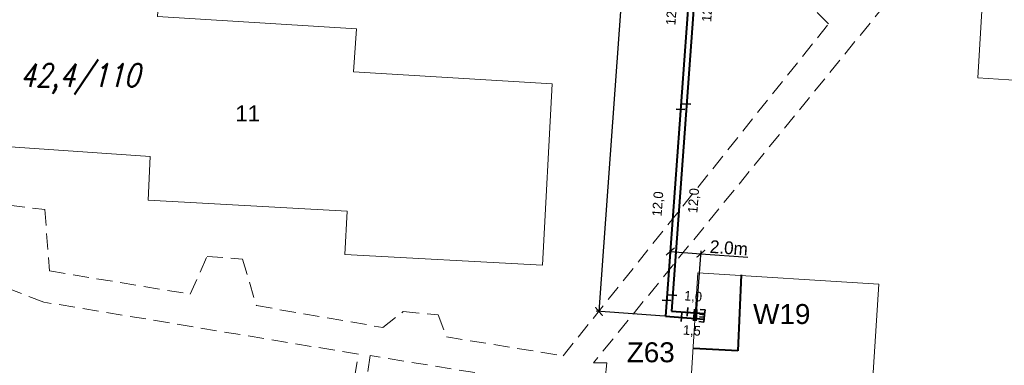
# Model space of a CAD drawing. Extents: x 6567519 to 6569315, y 5583523 to 5585607.
# Tile 24 of 67: x 6568566 to 6568627, y 5584011 to 5584033. Entities that reach past the tile are written whole.
import ezdxf
from ezdxf.enums import TextEntityAlignment as Align

# ---------------------------------------------------------------- set-up
doc = ezdxf.new("R2010")
doc.units = 0
doc.header["$PDSIZE"] = 0.75
doc.linetypes.add('GAK', pattern=[3.5, 2, -0.7, 0.1, -0.7])
doc.linetypes.add('PRZER2-1', pattern=[3, 2, -1])
doc.layers.get('0').update_dxf_attribs({"linetype": 'CONTINUOUS', "lineweight": 13})
doc.layers.get('Defpoints').update_dxf_attribs({"linetype": 'CONTINUOUS'})
for name, color, linetype, lineweight in [('alarm', 51, 'CONTINUOUS', 50), ('GEPADR_O', 7, 'CONTINUOUS', 18), ('GESBZO', 7, 'CONTINUOUS', 50), ('GSSKOD', 7, 'PRZER2-1', 18), ('siec', 7, 'GAK', 70)]:
    doc.layers.add(name, color=color, linetype=linetype, lineweight=lineweight)
doc.styles.add('GEO-INFO', font='arial.ttf')
doc.styles.add('UZBROJENIE', font='SIMPLEX.shx', dxfattribs={"width": 0.8, "oblique": 15.00003, "height": 0.9})
doc.dimstyles.new('Kopia Standard', dxfattribs={"dimtxt": 0.6, "dimasz": 0.5, "dimexe": 0.18, "dimexo": 0.0625, "dimgap": 0.09, "dimtad": 1, "dimdec": 1, "dimrnd": 0.5, "dimzin": 0, "dimtxsty": 'Standard', "dimblk": 'ARCHTICK', "dimcen": 0.09, "dimse1": 1, "dimse2": 1, "dimsd1": 1, "dimsd2": 1, "dimadec": 0, "dimazin": 0, "dimtfac": 1, "dimtdec": 1, "dimtofl": 0, "dimtmove": 0, "dimatfit": 3, "dimfxl": 0, "dimtolj": 1, "dimtzin": 0, "dimarcsym": 0})
doc.dimstyles.new('Kopii (2) z Standard', dxfattribs={"dimtxt": 0.8, "dimasz": 0.5, "dimexe": 0.18, "dimexo": 0.0625, "dimgap": 0.09, "dimtad": 1, "dimdec": 1, "dimrnd": 0.5, "dimzin": 0, "dimdsep": 46, "dimtxsty": 'Standard', "dimblk": 'ARCHTICK', "dimcen": 0.09, "dimadec": 0, "dimazin": 0, "dimtfac": 1, "dimtdec": 1, "dimtofl": 0, "dimtmove": 0, "dimatfit": 3, "dimfxl": 0, "dimtolj": 1, "dimtzin": 0, "dimarcsym": 0})

# ---------------------------------------------------------------- blocks, each defined once
blk = doc.blocks.new('_ArchTick')
at = {"color": 0, "linetype": 'ByBlock', "const_width": 0.15}
blk.add_lwpolyline([(-0.5, -0.5), (0.5, 0.5)], dxfattribs=at)
blk = doc.blocks.new('*D128')
at = {"layer": 'Defpoints', "color": 0, "linetype": 'ByBlock', "lineweight": 40}
for p in [(6568609.084, 5584055.222), (6568601.926, 5584014.382), (6568606.106, 5584014.079)]:
    blk.add_point(p, dxfattribs=at)
at = {"layer": 'siec', "color": 0, "linetype": 'ByBlock', "lineweight": -2}
for p, q in [((6568604.904, 5584055.525), (6568601.926, 5584014.382)), ((6568609.022, 5584055.227), (6568604.724, 5584055.538)), ((6568606.044, 5584014.083), (6568601.746, 5584014.395))]:
    blk.add_line(p, q, dxfattribs=at)
at = {"layer": 'siec', "color": 0, "linetype": 'ByBlock', "lineweight": -2, "xscale": 0.5, "yscale": 0.5, "zscale": 0.5}
for p, rotation in [((6568604.904, 5584055.525), 85.86018914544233), ((6568601.926, 5584014.382), 265.8601891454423)]:
    blk.add_blockref('_ArchTick', p, dxfattribs=dict(at, rotation=rotation))
at = {"layer": 'siec', "color": 0, "linetype": 'ByBlock', "lineweight": 20, "insert": (6568602.926, 5584034.988), "char_height": 0.8, "attachment_point": 5, "rotation": 85.86019}
blk.add_mtext('\\A1;41.5m', dxfattribs=at)
blk = doc.blocks.new('*D129')
at = {"layer": 'Defpoints', "color": 0, "linetype": 'ByBlock', "lineweight": 20}
for p in [(6568608.316, 5584018.002), (6568606.106, 5584014.079), (6568608.022, 5584013.94)]:
    blk.add_point(p, dxfattribs=at)
at = {"layer": 'siec', "color": 0, "linetype": 'ByBlock', "lineweight": -2}
for p, q in [((6568606.111, 5584014.141), (6568606.413, 5584018.32)), ((6568606.4, 5584018.141), (6568608.316, 5584018.002)), ((6568608.026, 5584014.003), (6568608.329, 5584018.182)), ((6568608.316, 5584018.002), (6568611.255, 5584017.789))]:
    blk.add_line(p, q, dxfattribs=at)
at = {"layer": 'siec', "color": 0, "linetype": 'ByBlock', "lineweight": -2, "xscale": 0.5, "yscale": 0.5, "zscale": 0.5}
for p, rotation in [((6568606.4, 5584018.141), 175.860189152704), ((6568608.316, 5584018.002), 355.8601891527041)]:
    blk.add_blockref('_ArchTick', p, dxfattribs=dict(at, rotation=rotation))
at = {"layer": 'siec', "color": 0, "linetype": 'ByBlock', "lineweight": 20, "insert": (6568610.07, 5584018.366), "char_height": 0.8, "attachment_point": 5, "rotation": 355.86019}
blk.add_mtext('\\A1;2.0m', dxfattribs=at)
blk = doc.blocks.new('*D423')
at = {"layer": 'Defpoints', "color": 0, "linetype": 'ByBlock', "lineweight": 20}
for p in [(6568607.103, 5584014.007), (6568608.517, 5584013.904), (6568608.426, 5584012.653)]:
    blk.add_point(p, dxfattribs=at)
at = {"layer": 'siec', "color": 0, "linetype": 'ByBlock', "lineweight": 20, "insert": (6568607.751, 5584013.143), "char_height": 0.6, "attachment_point": 5, "rotation": 355.86019}
blk.add_mtext('\\A1;1,5', dxfattribs=at)
blk = doc.blocks.new('*D424')
at = {"layer": 'Defpoints', "color": 0, "linetype": 'ByBlock', "lineweight": 20}
for p in [(6568608.589, 5584014.787), (6568607.475, 5584014.334), (6568608.551, 5584014.256)]:
    blk.add_point(p, dxfattribs=at)
at = {"layer": 'siec', "color": 0, "linetype": 'ByBlock', "lineweight": 20, "insert": (6568607.826, 5584015.284), "char_height": 0.6, "attachment_point": 5, "rotation": 355.86019}
blk.add_mtext('\\A1;1,0', dxfattribs=at)
blk = doc.blocks.new('*D425')
at = {"layer": 'Defpoints', "color": 0, "linetype": 'ByBlock', "lineweight": 20}
for p in [(6568606.538, 5584027.054), (6568607.044, 5584027.016), (6568606.169, 5584015.077)]:
    blk.add_point(p, dxfattribs=at)
at = {"layer": 'siec', "color": 0, "linetype": 'ByBlock', "lineweight": 20, "insert": (6568605.662, 5584021.116), "char_height": 0.6, "attachment_point": 5, "rotation": 85.80624}
blk.add_mtext('\\A1;12,0', dxfattribs=at)
blk = doc.blocks.new('*D426')
at = {"layer": 'Defpoints', "color": 0, "linetype": 'ByBlock', "lineweight": 20}
for p in [(6568607.416, 5584027.372), (6568606.54, 5584015.404), (6568607.905, 5584015.304)]:
    blk.add_point(p, dxfattribs=at)
at = {"layer": 'siec', "color": 0, "linetype": 'ByBlock', "lineweight": 20, "insert": (6568607.904, 5584021.32), "char_height": 0.6, "attachment_point": 5, "rotation": 85.81626}
blk.add_mtext('\\A1;12,0', dxfattribs=at)
blk = doc.blocks.new('*D427')
at = {"layer": 'Defpoints', "color": 0, "linetype": 'ByBlock', "lineweight": 20}
for p in [(6568607.405, 5584039.022), (6568607.911, 5584038.985), (6568607.035, 5584027.046)]:
    blk.add_point(p, dxfattribs=at)
at = {"layer": 'siec', "color": 0, "linetype": 'ByBlock', "lineweight": 20, "insert": (6568606.528, 5584033.085), "char_height": 0.6, "attachment_point": 5, "rotation": 85.80624}
blk.add_mtext('\\A1;12,0', dxfattribs=at)
blk = doc.blocks.new('*D428')
at = {"layer": 'Defpoints', "color": 0, "linetype": 'ByBlock', "lineweight": 20}
for p in [(6568608.282, 5584039.341), (6568607.407, 5584027.373), (6568608.772, 5584027.273)]:
    blk.add_point(p, dxfattribs=at)
at = {"layer": 'siec', "color": 0, "linetype": 'ByBlock', "lineweight": 20, "insert": (6568608.771, 5584033.289), "char_height": 0.6, "attachment_point": 5, "rotation": 85.81626}
blk.add_mtext('\\A1;12,0', dxfattribs=at)

msp = doc.modelspace()

# ---------------------------------------------------------------- linework, layer by layer
at = {"layer": 'GESBZO', "color": 7, "linetype": 'Continuous', "lineweight": 20, "elevation": 10.18}
for points in [[(6568625.67, 5584029.02), (6568626.597, 5584044.429), (6568625, 5584044.52), (6568625.88, 5584060.02), (6568637.45, 5584059.48), (6568636.573, 5584043.784), (6568638.27, 5584043.68), (6568637.33, 5584028.27)], [(6568586.16, 5584020.66), (6568573.69, 5584021.35), (6568573.81, 5584024.08), (6568561.4, 5584024.95), (6568562.09, 5584036.3), (6568574.45, 5584035.59), (6568574.27, 5584032.86), (6568586.73, 5584032.08), (6568586.55, 5584029.38), (6568598.99, 5584028.63), (6568598.38, 5584017.29), (6568586.01, 5584017.96)], [(6568618.35, 5583998.85), (6568619.65, 5583998.78), (6568618.39, 5583979.16), (6568606.893, 5583979.902), (6568608.01, 5583999.53), (6568607.03, 5583999.61), (6568608.13, 5584016.8), (6568619.46, 5584016.09)]]:
    msp.add_lwpolyline(points, close=True, dxfattribs=at)
at = {"layer": 'GSSKOD', "color": 7, "linetype": 'PRZER2-1', "lineweight": 20, "ltscale": 0.5, "elevation": 10.18}
for points in [[(6568621.76, 5584035.93), (6568601.58, 5584011.16), (6568602.42, 5584011.16), (6568602.23, 5584009.29)], [(6568564.95, 5584021.03), (6568567.21, 5584020.76), (6568567.49, 5584016.92), (6568576.32, 5584015.47), (6568577.37, 5584017.83), (6568579.59, 5584017.66), (6568580.46, 5584014.75), (6568588.39, 5584013.38), (6568589.66, 5584014.38), (6568591.85, 5584014.17), (6568592.37, 5584012.79), (6568599.69, 5584011.61), (6568616.32, 5584032.4), (6568614.9, 5584033.77)]]:
    msp.add_lwpolyline(points, dxfattribs=at)
msp.add_lwpolyline([(6568590.81, 5583975.18, 0.133826), (6568595.31, 5583979.63, 0.198048), (6568596.48, 5583989.53), (6568597.93, 5583989.7), (6568599.71, 5584006.27), (6568597.11, 5584010.07), (6568587.6, 5584011.62), (6568587.15, 5584008.64), (6568588.12, 5584008.46), (6568587.15, 5584002.37), (6568586.17, 5584002.51), (6568585.62, 5583999.25), (6568584.87, 5583999.31), (6568585.41, 5584002.66), (6568585, 5584002.72), (6568585.91, 5584008.79), (6568586.36, 5584008.76), (6568586.85, 5584011.71), (6568567.14, 5584014.97), (6568561.11, 5584017.29)], format="xyb", dxfattribs=at)
at = {"layer": 'siec', "linetype": 'ByBlock', "lineweight": 40}
for p, q in [((6568609.892, 5584061.587), (6568606.477, 5584014.406)), ((6568609.521, 5584061.26), (6568606.106, 5584014.079)), ((6568610.838, 5584016.674), (6568610.635, 5584011.914)), ((6568606.106, 5584014.079), (6568608.517, 5584013.904)), ((6568606.477, 5584014.406), (6568608.551, 5584014.256)), ((6568610.635, 5584011.914), (6568607.862, 5584012.071))]:
    msp.add_line(p, q, dxfattribs=at)
at = {"layer": 'siec', "color": 0, "linetype": 'Continuous', "lineweight": 35}
for p, q in [((6568607.136, 5584027.389), (6568607.678, 5584027.357)), ((6568606.764, 5584027.061), (6568607.306, 5584027.03)), ((6568605.898, 5584015.093), (6568606.44, 5584015.061)), ((6568606.269, 5584015.42), (6568606.811, 5584015.388)), ((6568607.459, 5584014.08), (6568607.493, 5584014.622)), ((6568607.087, 5584013.753), (6568607.122, 5584014.295))]:
    msp.add_line(p, q, dxfattribs=at)
at = {"layer": 'siec', "color": 0, "linetype": 'ByBlock', "lineweight": 35}
for p, q in [((6568607.91, 5584014.524), (6568607.848, 5584013.801)), ((6568608.071, 5584014.515), (6568608.009, 5584013.791)), ((6568608.267, 5584014.517), (6568608.574, 5584014.487)), ((6568608.528, 5584014.022), (6568608.574, 5584014.487)), ((6568608.221, 5584014.052), (6568608.528, 5584014.022)), ((6568608.237, 5584014.211), (6568608.544, 5584014.181)), ((6568608.498, 5584013.716), (6568608.544, 5584014.181)), ((6568608.191, 5584013.746), (6568608.498, 5584013.716))]:
    msp.add_line(p, q, dxfattribs=at)

# ---------------------------------------------------------------- texts
at = {"layer": 'alarm', "color": 0, "lineweight": 30, "style": 'UZBROJENIE', "oblique": 15.00003, "width": 0.8}
msp.add_text('42,4/110', height=1.44, dxfattribs=at).set_placement((6568565.644, 5584028.456))
at = {"layer": 'alarm', "color": 0, "linetype": 'Continuous', "lineweight": 30, "style": 'GEO-INFO'}
for s, p in [('W19', (6568613.382, 5584014.224, -9.52)), ('Z63', (6568605.174, 5584011.828, -9.52))]:
    msp.add_text(s, height=1.25, dxfattribs=at).set_placement(p, align=Align.MIDDLE)
at = {"layer": 'GEPADR_O', "color": 7, "linetype": 'Continuous', "lineweight": 20, "style": 'GEO-INFO'}
msp.add_text('11', height=1, dxfattribs=at).set_placement((6568579.139, 5584026.284, 10.8))

# ---------------------------------------------------------------- dimensions: what is measured, and where the dimension line sits
at = {"layer": 'siec', "color": 0, "linetype": 'ByBlock', "lineweight": 20}
for p1, p2, distance, dimstyle, override, picture, middle in [((6568609.084, 5584055.222), (6568606.106, 5584014.079), -4.191, 'Kopii (2) z Standard', {"dimpost": 'm'}, '*D128', (6568602.926, 5584034.988)), ((6568608.282, 5584039.341), (6568607.407, 5584027.373), 1.369, 'Kopia Standard', {"dimfxl": 1.25}, '*D428', (6568608.771, 5584033.289)), ((6568607.035, 5584027.046), (6568607.911, 5584038.985), 0.508, 'Kopia Standard', {"dimfxl": 1.25}, '*D427', (6568606.528, 5584033.085)), ((6568607.416, 5584027.372), (6568606.54, 5584015.404), 1.369, 'Kopia Standard', {"dimfxl": 1.25}, '*D426', (6568607.904, 5584021.32)), ((6568606.169, 5584015.077), (6568607.044, 5584027.016), 0.508, 'Kopia Standard', {"dimfxl": 1.25}, '*D425', (6568605.662, 5584021.116)), ((6568606.106, 5584014.079), (6568608.022, 5584013.94), 4.072, 'Kopii (2) z Standard', {"dimpost": 'm'}, '*D129', (6568610.07, 5584018.366)), ((6568607.103, 5584014.007), (6568608.517, 5584013.904), -1.255, 'Kopia Standard', {"dimfxl": 1.25}, '*D423', (6568607.751, 5584013.143))]:
    dim = msp.add_aligned_dim(p1=p1, p2=p2, distance=distance, dimstyle=dimstyle, override=override, dxfattribs=at)
    dim.commit()
    dim.dimension.update_dxf_attribs({"geometry": picture, "text_midpoint": middle})
dim = msp.add_linear_dim(base=(6568608.589, 5584014.787), p1=(6568607.475, 5584014.334), p2=(6568608.551, 5584014.256), angle=355.86019, dimstyle='Kopia Standard', override={"dimfxl": 1.25}, dxfattribs=at)
dim.commit()
dim.dimension.update_dxf_attribs({"geometry": '*D424', "text_midpoint": (6568607.795, 5584014.845), "dimtype": 161})

doc.saveas('drawing.dxf')
